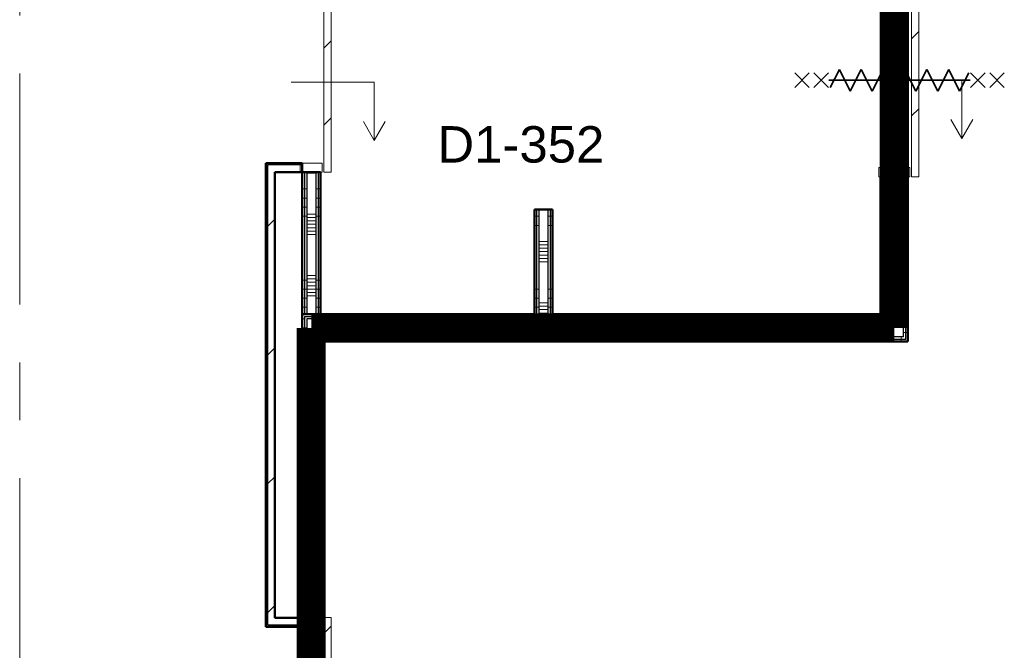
# Model space of a CAD drawing. Extents: x -2538 to 83400, y -8040 to 61900.
# Tile 64 of 105: x 62400 to 67804, y 11659 to 15123. Entities that reach past the tile are written whole.
import ezdxf

# ---------------------------------------------------------------- set-up
doc = ezdxf.new("R2010")
doc.units = 0
doc.header["$LTSCALE"] = 100
doc.linetypes.add('SCHEIDING_BRANDWEREND60', pattern=[3.2, 0.8, -1.6, 0.8])
doc.linetypes.add('stramien', pattern=[22.225, 12.7, -3.175, 3.175, -3.175])
for name, color, linetype, lineweight in [('00---0--FM-RUIMTENR', 7, 'Continuous', 18), ('BA20----_WANDEN', 14, 'Continuous', 50), ('BL$1A---_ALGEMEEN', 7, 'Continuous', 18), ('BL$7A---_STRAMIEN', 7, 'Continuous', 18), ('BL20----_WANDEN', 7, 'Continuous', 25), ('BL30----_BRANDSYMBOLEN', 14, 'Continuous', 35), ('BL30----_KOZIJNEN', 14, 'Continuous', 25), ('BL40----_BRANDWERENDESCHEIDING_60MIN', 84, 'SCHEIDING_BRANDWEREND60', 158)]:
    doc.layers.add(name, color=color, linetype=linetype, lineweight=lineweight)
doc.styles.add('Arial', font='arial.ttf', dxfattribs={"height": 200})
pattern_1 = [(45, (1253.4, 5927.3), (-353.5534, 353.5534), [])]
pattern_2 = [(180, (67275, 15755), (-3e-12, -500), []), (180, (67275, 15805), (-3e-12, -500), []), (180, (67275, 15855), (-3e-12, -500), []), (180, (67275, 15905), (-3e-12, -500), [])]
pattern_3 = [(90, (65737.5, 13355), (-500, -2e-12), []), (90, (65787.5, 13355), (-500, -2e-12), []), (90, (65837.5, 13355), (-500, -2e-12), []), (90, (65887.5, 13355), (-500, -2e-12), [])]
pattern_4 = [(180, (65325, 13992.5), (-4e-12, -500), []), (180, (65325, 14042.5), (-4e-12, -500), []), (180, (65325, 14092.5), (-4e-12, -500), []), (180, (65325, 14142.5), (-4e-12, -500), [])]
pattern_5 = [(360, (63950, 11530), (3e-12, 500), []), (360, (63950, 11480), (3e-12, 500), []), (360, (63950, 11430), (3e-12, 500), []), (360, (63950, 11380), (3e-12, 500), [])]
pattern_6 = [(1e-13, (63950, 14192.5), (-9e-13, 500), []), (1e-13, (63950, 14142.5), (-9e-13, 500), []), (1e-13, (63950, 14092.5), (-9e-13, 500), []), (1e-13, (63950, 14042.5), (-9e-13, 500), [])]

# ---------------------------------------------------------------- blocks, each defined once
blk = doc.blocks.new('32_DR_AMC_s_enkele schuifdeur_dt1 - 1060x2160_wbdbo60-V91-1')
at = {"layer": 'BL30----_KOZIJNEN', "lineweight": 18}
h = blk.add_hatch(dxfattribs=at)
h.set_pattern_fill('FP_448', color=256, style=0, pattern_type=2)
h.set_pattern_definition([(135, (9187.68, -65946.6), (-212.132, -212.132), [])])
h.paths.add_polyline_path([(855, 135), (-205, 135), (-205, 95), (855, 95)], flags=0)
at = {"layer": 'BL$1A---_ALGEMEEN'}
for p, q in [((645, 371), (541.1, 431)), ((325, -84.9), (325, 371)), ((325, 371), (645, 371)), ((645, 371), (541.1, 311))]:
    blk.add_line(p, q, dxfattribs=at)
at = {"layer": 'BL30----_BRANDSYMBOLEN'}
for p, q in [((285, 603.6), (365, 523.6)), ((365, 603.6), (285, 523.6)), ((365, 498.7), (285, 418.6)), ((285, 498.7), (365, 418.6)), ((385, 358.6), (285, 408.6)), ((325, 416.3), (325, -358.7)), ((325, 416.3), (325, -358.7)), ((265, 298.6), (385, 358.6)), ((385, 238.6), (265, 298.6)), ((265, 178.6), (385, 238.6)), ((385, 118.6), (265, 178.6)), ((265, 58.6), (385, 118.6)), ((385, -1.4), (265, 58.6)), ((265, -61.4), (385, -1.4)), ((385, -121.4), (265, -61.4)), ((265, -181.4), (385, -121.4)), ((385, -241.4), (265, -181.4)), ((265, -301.4), (385, -241.4)), ((365, -351.4), (265, -301.4)), ((285, -361.4), (365, -441.4)), ((365, -361.4), (285, -441.4)), ((285, -466.4), (365, -546.4)), ((365, -466.4), (285, -546.4))]:
    blk.add_line(p, q, dxfattribs=at)
at = {"layer": 'BL30----_KOZIJNEN', "lineweight": 18}
for p, q in [((855, 135), (-205, 135)), ((-205, 135), (-205, 95)), ((855, 95), (855, 135)), ((-205, 95), (855, 95)), ((-155, 85), (-205, 85)), ((-205, 85), (-205, -85)), ((-155, -85), (-155, 85)), ((855, 85), (805, 85)), ((805, 85), (805, -85)), ((855, -85), (855, 85)), ((-205, -85), (-155, -85)), ((805, -85), (855, -85))]:
    blk.add_line(p, q, dxfattribs=at)
blk = doc.blocks.new('32_DR_AMC_s_enkele schuifdeur_dt1 - 990x2160-V92-1')
at = {"layer": 'BL30----_KOZIJNEN', "lineweight": 18}
h = blk.add_hatch(dxfattribs=at)
h.set_pattern_fill('FP_449', color=256, style=0, pattern_type=2)
h.set_pattern_definition([(135, (9177.68, -62746.6), (-212.132, -212.132), [])])
h.paths.add_polyline_path([(820, 110), (-170, 110), (-170, 70), (820, 70)], flags=0)
at = {"layer": 'BL$1A---_ALGEMEEN'}
for p, q in [((645, 346), (541.1, 406)), ((325, -109.9), (325, 346)), ((325, 346), (645, 346)), ((645, 346), (541.1, 286))]:
    blk.add_line(p, q, dxfattribs=at)
at = {"layer": 'BL30----_KOZIJNEN', "lineweight": 18}
for p, q in [((820, 110), (-170, 110)), ((-170, 110), (-170, 70)), ((820, 70), (820, 110)), ((-170, 70), (820, 70)), ((-120, 60), (-170, 60)), ((-170, 60), (-170, -60)), ((-120, -60), (-120, 60)), ((820, 60), (770, 60)), ((770, 60), (770, -60)), ((820, -60), (820, 60)), ((-170, -60), (-120, -60)), ((770, -60), (820, -60))]:
    blk.add_line(p, q, dxfattribs=at)
blk = doc.blocks.new('32_DR_AMC_s_enkele schuifdeur_dt1 - 1660x2160_wbdbo60-V94-1')
at = {"layer": 'BL30----_KOZIJNEN', "lineweight": 18}
h = blk.add_hatch(dxfattribs=at)
h.set_pattern_fill('FP_452', color=256, style=0, pattern_type=2)
h.set_pattern_definition([(315, (-4756.68, 62746.6), (212.132, 212.132), [])])
h.paths.add_polyline_path([(-505, -110), (1155, -110), (1155, -70), (-505, -70)], flags=0)
at = {"layer": 'BL$1A---_ALGEMEEN'}
for p, q in [((325, 109.9), (325, -346)), ((645, -346), (541.1, -286)), ((325, -346), (645, -346)), ((645, -346), (541.1, -406))]:
    blk.add_line(p, q, dxfattribs=at)
at = {"layer": 'BL30----_BRANDSYMBOLEN'}
for p, q in [((285, 466.4), (365, 546.4)), ((365, 466.4), (285, 546.4)), ((285, 361.4), (365, 441.4)), ((365, 361.4), (285, 441.4)), ((365, 351.4), (265, 301.4)), ((325, -416.3), (325, 358.7)), ((325, -416.3), (325, 358.7)), ((265, 301.4), (385, 241.4)), ((385, 241.4), (265, 181.4)), ((265, 181.4), (385, 121.4)), ((385, 121.4), (265, 61.4)), ((265, 61.4), (385, 1.4)), ((385, 1.4), (265, -58.6)), ((265, -58.6), (385, -118.6)), ((385, -118.6), (265, -178.6)), ((265, -178.6), (385, -238.6)), ((385, -238.6), (265, -298.6)), ((265, -298.6), (385, -358.6)), ((385, -358.6), (285, -408.6)), ((365, -498.7), (285, -418.6)), ((285, -498.7), (365, -418.6)), ((285, -603.6), (365, -523.6)), ((365, -603.6), (285, -523.6))]:
    blk.add_line(p, q, dxfattribs=at)
at = {"layer": 'BL30----_KOZIJNEN', "lineweight": 18}
for p, q in [((-505, -60), (-505, 60)), ((-505, 60), (-455, 60)), ((-455, 60), (-455, -60)), ((1105, -60), (1105, 60)), ((1105, 60), (1155, 60)), ((1155, 60), (1155, -60)), ((-455, -60), (-505, -60)), ((-505, -70), (1155, -70)), ((-505, -110), (-505, -70)), ((1155, -60), (1105, -60)), ((1155, -70), (1155, -110)), ((1155, -110), (-505, -110))]:
    blk.add_line(p, q, dxfattribs=at)

msp = doc.modelspace()

# ---------------------------------------------------------------- hatches: boundary and pattern name
at = {"layer": 'BA20----_WANDEN', "lineweight": 18}
h = msp.add_hatch(dxfattribs=at)
h.set_pattern_fill('FP_289', color=256, angle=90, style=0, pattern_type=2)
h.set_pattern_definition(pattern_2)
h.paths.add_polyline_path([(67262.5, 13355), (67275, 13355), (67275, 14260), (67262.5, 14260), (67262.5, 13367.5)], flags=0)
h.paths.add_polyline_path([(67275, 15320), (67275, 17892.5), (67262.5, 17892.5), (67262.5, 15320)], flags=0)
h = msp.add_hatch(dxfattribs=at)
h.set_pattern_fill('FP_289', color=256, angle=90, style=0, pattern_type=2)
h.set_pattern_definition(pattern_2)
h.paths.add_polyline_path([(67250, 13367.5), (67262.5, 13367.5), (67262.5, 14260), (67250, 14260), (67250, 13380)], flags=0)
h.paths.add_polyline_path([(67250, 15320), (67262.5, 15320), (67262.5, 17880), (67250, 17880), (67250, 15359.8)], flags=0)
h = msp.add_hatch(dxfattribs=at)
h.set_pattern_fill('FP_290', color=256, angle=90, style=0, pattern_type=2)
h.set_pattern_definition([(180, (67275, 15555), (-2e-12, -337.5), []), (180, (67275, 15573.75), (-2e-12, -337.5), []), (180, (67275, 15592.5), (-2e-12, -337.5), []), (180, (67275, 15611.25), (-2e-12, -337.5), []), (180, (67275, 15630), (-2e-12, -337.5), []), (180, (67275, 15648.75), (-2e-12, -337.5), []), (180, (67275, 15667.5), (-2e-12, -337.5), [])])
h.paths.add_polyline_path([(67150, 13380), (67250, 13380), (67250, 14260), (67150, 14260), (67150, 13480)], flags=0)
h.paths.add_polyline_path([(67250, 15320), (67250, 17780), (67150, 17780), (67150, 15320)], flags=0)
h = msp.add_hatch(dxfattribs=at)
h.set_pattern_fill('FP_289', color=256, angle=90, style=0, pattern_type=2)
h.set_pattern_definition(pattern_2)
h.paths.add_polyline_path([(67125, 13492.5), (67137.5, 13492.5), (67137.5, 14260), (67125, 14260), (67125, 13505)], flags=0)
h.paths.add_polyline_path([(67125, 15320), (67137.5, 15320), (67137.5, 15892.5), (67125, 15892.5), (67125, 15359.8)], flags=0)
h.paths.add_polyline_path([(67125, 15967.5), (67137.5, 15967.5), (67137.5, 17755), (67125, 17755), (67125, 15980)], flags=0)
h = msp.add_hatch(dxfattribs=at)
h.set_pattern_fill('FP_289', color=256, angle=90, style=0, pattern_type=2)
h.set_pattern_definition(pattern_2)
h.paths.add_polyline_path([(67137.5, 13480), (67150, 13480), (67150, 14260), (67137.5, 14260), (67137.5, 13492.5)], flags=0)
h.paths.add_polyline_path([(67137.5, 15320), (67150, 15320), (67150, 15905), (67137.5, 15905), (67137.5, 15359.8)], flags=0)
h.paths.add_polyline_path([(67150, 15955), (67150, 17767.5), (67137.5, 17767.5), (67137.5, 15955)], flags=0)
h = msp.add_hatch(dxfattribs=at)
h.set_pattern_fill('FP_658', color=256, angle=90, style=0, pattern_type=2)
h.set_pattern_definition(pattern_6)
h.paths.add_polyline_path([(63950, 13505), (63962.5, 13505), (63962.5, 14285), (63950, 14285), (63950, 13686)], flags=0)
h.paths.add_polyline_path([(63950, 15275), (63962.5, 15275), (63962.5, 15280), (63950, 15280)], flags=0)
h = msp.add_hatch(dxfattribs=at)
h.set_pattern_fill('FP_658', color=256, angle=90, style=0, pattern_type=2)
h.set_pattern_definition(pattern_6)
h.paths.add_polyline_path([(63975, 13505), (63975, 14285), (63962.5, 14285), (63962.5, 13505)], flags=0)
h.paths.add_polyline_path([(63962.5, 15275), (63975, 15275), (63975, 15280), (63962.5, 15280)], flags=0)
h = msp.add_hatch(dxfattribs=at)
h.set_pattern_fill('FP_659', color=256, angle=90, style=0, pattern_type=2)
h.set_pattern_definition([(360, (63950, 14392.5), (2e-12, 337.5), []), (360, (63950, 14373.75), (2e-12, 337.5), []), (360, (63950, 14355), (2e-12, 337.5), []), (360, (63950, 14336.25), (2e-12, 337.5), []), (360, (63950, 14317.5), (2e-12, 337.5), []), (360, (63950, 14298.75), (2e-12, 337.5), []), (360, (63950, 14280), (2e-12, 337.5), [])])
h.paths.add_polyline_path([(64025, 13505), (64025, 14285), (63975, 14285), (63975, 13505)], flags=0)
h.paths.add_polyline_path([(64025, 15275), (64025, 15280), (63975, 15280), (63975, 15275)], flags=0)
h = msp.add_hatch(dxfattribs=at)
h.set_pattern_fill('FP_658', color=256, angle=90, style=0, pattern_type=2)
h.set_pattern_definition(pattern_6)
h.paths.add_polyline_path([(64025, 13505), (64037.5, 13505), (64037.5, 14285), (64025, 14285), (64025, 13686)], flags=0)
h.paths.add_polyline_path([(64025, 15275), (64037.5, 15275), (64037.5, 15280), (64025, 15280)], flags=0)
h = msp.add_hatch(dxfattribs=at)
h.set_pattern_fill('FP_658', color=256, angle=90, style=0, pattern_type=2)
h.set_pattern_definition(pattern_6)
h.paths.add_polyline_path([(64037.5, 13505), (64050, 13505), (64050, 14285), (64037.5, 14285), (64037.5, 13686)], flags=0)
h.paths.add_polyline_path([(64037.5, 15275), (64050, 15275), (64050, 15280), (64037.5, 15280)], flags=0)
h = msp.add_hatch(dxfattribs=at)
h.set_pattern_fill('FP_44', color=256, style=0, pattern_type=2)
h.set_pattern_definition(pattern_1)
h.paths.add_polyline_path([(63750, 11798), (63760, 11798), (63760, 14335), (63750, 14335), (63750, 11838)], flags=0)
h = msp.add_hatch(dxfattribs=at)
h.set_pattern_fill('FP_44', color=256, style=0, pattern_type=2)
h.set_pattern_definition(pattern_1)
h.paths.add_polyline_path([(63760, 11838), (63800, 11838), (63800, 14325), (63760, 14325), (63760, 13128)], flags=0)
h = msp.add_hatch(dxfattribs=at)
h.set_pattern_fill('FP_299', color=256, angle=90, style=0, pattern_type=2)
h.set_pattern_definition(pattern_4)
h.paths.add_polyline_path([(65237.5, 13505), (65237.5, 14080), (65225, 14080), (65225, 13505)], flags=0)
h = msp.add_hatch(dxfattribs=at)
h.set_pattern_fill('FP_299', color=256, angle=90, style=0, pattern_type=2)
h.set_pattern_definition(pattern_4)
h.paths.add_polyline_path([(65250, 13492.5), (65250, 14080), (65237.5, 14080), (65237.5, 13492.5)], flags=0)
h = msp.add_hatch(dxfattribs=at)
h.set_pattern_fill('FP_300', color=256, angle=90, style=0, pattern_type=2)
h.set_pattern_definition([(180, (65325, 13792.5), (-4e-14, -337.5), []), (180, (65325, 13811.25), (-4e-14, -337.5), []), (180, (65325, 13830), (-4e-14, -337.5), []), (180, (65325, 13848.75), (-4e-14, -337.5), []), (180, (65325, 13867.5), (-4e-14, -337.5), []), (180, (65325, 13886.25), (-4e-14, -337.5), []), (180, (65325, 13905), (-4e-14, -337.5), [])])
h.paths.add_polyline_path([(65300, 13480), (65300, 14080), (65250, 14080), (65250, 13480)], flags=0)
h = msp.add_hatch(dxfattribs=at)
h.set_pattern_fill('FP_299', color=256, angle=90, style=0, pattern_type=2)
h.set_pattern_definition(pattern_4)
h.paths.add_polyline_path([(65312.5, 13492.5), (65312.5, 14080), (65300, 14080), (65300, 13492.5)], flags=0)
h = msp.add_hatch(dxfattribs=at)
h.set_pattern_fill('FP_299', color=256, angle=90, style=0, pattern_type=2)
h.set_pattern_definition(pattern_4)
h.paths.add_polyline_path([(65325, 13505), (65325, 14080), (65312.5, 14080), (65312.5, 13505)], flags=0)
h = msp.add_hatch(dxfattribs=at)
h.set_pattern_fill('FP_291', color=256, angle=90, style=0, pattern_type=2)
h.set_pattern_definition(pattern_3)
h.paths.add_polyline_path([(67125, 13492.5), (67125, 13505), (65312.5, 13505), (65312.5, 13492.5), (67101, 13492.5)], flags=0)
h.paths.add_polyline_path([(65237.5, 13492.5), (65237.5, 13505), (63950, 13505), (63950, 13492.5), (64290.9, 13492.5)], flags=0)
h = msp.add_hatch(dxfattribs=at)
h.set_pattern_fill('FP_656', color=256, angle=90, style=0, pattern_type=2)
h.set_pattern_definition(pattern_5)
h.paths.add_polyline_path([(63950, 9967.5), (63962.5, 9967.5), (63962.5, 10179), (63950, 10179), (63950, 10059.4)], flags=0)
h.paths.add_polyline_path([(63950, 11839), (63962.5, 11839), (63962.5, 13492.5), (63950, 13492.5), (63950, 13128)], flags=0)
h = msp.add_hatch(dxfattribs=at)
h.set_pattern_fill('FP_291', color=256, angle=90, style=0, pattern_type=2)
h.set_pattern_definition(pattern_3)
h.paths.add_polyline_path([(67125, 13480), (67137.5, 13480), (67137.5, 13492.5), (65300, 13492.5), (65300, 13480), (67101, 13480)], flags=0)
h.paths.add_polyline_path([(64290.9, 13480), (65250, 13480), (65250, 13492.5), (63962.5, 13492.5), (63962.5, 13480), (63975, 13480)], flags=0)
h = msp.add_hatch(dxfattribs=at)
h.set_pattern_fill('FP_656', color=256, angle=90, style=0, pattern_type=2)
h.set_pattern_definition(pattern_5)
h.paths.add_polyline_path([(63975, 9980), (63975, 10179), (63962.5, 10179), (63962.5, 9980)], flags=0)
h.paths.add_polyline_path([(63962.5, 11839), (63975, 11839), (63975, 13480), (63962.5, 13480), (63962.5, 13128)], flags=0)
h = msp.add_hatch(dxfattribs=at)
h.set_pattern_fill('FP_292', color=256, angle=90, style=0, pattern_type=2)
h.set_pattern_definition([(90, (65537.5, 13355), (-337.5, -1e-12), []), (90, (65556.25, 13355), (-337.5, -1e-12), []), (90, (65575, 13355), (-337.5, -1e-12), []), (90, (65593.75, 13355), (-337.5, -1e-12), []), (90, (65612.5, 13355), (-337.5, -1e-12), []), (90, (65631.25, 13355), (-337.5, -1e-12), []), (90, (65650, 13355), (-337.5, -1e-12), [])])
h.paths.add_polyline_path([(67125, 13380), (67150, 13380), (67150, 13480), (63975, 13480), (63975, 13380), (67101, 13380)], flags=0)
h = msp.add_hatch(dxfattribs=at)
h.set_pattern_fill('FP_657', color=256, angle=90, style=0, pattern_type=2)
h.set_pattern_definition([(1e-13, (63950, 11730), (-6e-13, 337.5), []), (1e-13, (63950, 11711.25), (-6e-13, 337.5), []), (1e-13, (63950, 11692.5), (-6e-13, 337.5), []), (1e-13, (63950, 11673.75), (-6e-13, 337.5), []), (1e-13, (63950, 11655), (-6e-13, 337.5), []), (1e-13, (63950, 11636.25), (-6e-13, 337.5), []), (1e-13, (63950, 11617.5), (-6e-13, 337.5), [])])
h.paths.add_polyline_path([(63975, 10080), (64025, 10080), (64025, 10179), (63975, 10179), (63975, 10105)], flags=0)
h.paths.add_polyline_path([(64025, 11839), (64025, 13380), (63975, 13380), (63975, 11839)], flags=0)
h = msp.add_hatch(dxfattribs=at)
h.set_pattern_fill('FP_291', color=256, angle=90, style=0, pattern_type=2)
h.set_pattern_definition(pattern_3)
h.paths.add_polyline_path([(65695.9, 13367.5), (67250, 13367.5), (67250, 13380), (64025, 13380), (64025, 13367.5), (64290.9, 13367.5)], flags=0)
h = msp.add_hatch(dxfattribs=at)
h.set_pattern_fill('FP_656', color=256, angle=90, style=0, pattern_type=2)
h.set_pattern_definition(pattern_5)
h.paths.add_polyline_path([(64025, 10092.5), (64037.5, 10092.5), (64037.5, 10179), (64025, 10179), (64025, 10105)], flags=0)
h.paths.add_polyline_path([(64025, 11839), (64037.5, 11839), (64037.5, 13367.5), (64025, 13367.5), (64025, 13128)], flags=0)
h = msp.add_hatch(dxfattribs=at)
h.set_pattern_fill('FP_291', color=256, angle=90, style=0, pattern_type=2)
h.set_pattern_definition(pattern_3)
h.paths.add_polyline_path([(67101, 13355), (67262.5, 13355), (67262.5, 13367.5), (64037.5, 13367.5), (64037.5, 13355), (65695.9, 13355)], flags=0)
h = msp.add_hatch(dxfattribs=at)
h.set_pattern_fill('FP_656', color=256, angle=90, style=0, pattern_type=2)
h.set_pattern_definition(pattern_5)
h.paths.add_polyline_path([(64037.5, 10105), (64050, 10105), (64050, 10179), (64037.5, 10179)], flags=0)
h.paths.add_polyline_path([(64050, 11839), (64050, 13355), (64037.5, 13355), (64037.5, 11839)], flags=0)

# ---------------------------------------------------------------- linework, layer by layer
at = {"layer": 'BL$7A---_STRAMIEN', "linetype": 'stramien'}
msp.add_line((62400, -2000), (62400, 60900), dxfattribs=at)
at = {"layer": 'BL20----_WANDEN', "lineweight": 50}
for p, q in [((63750, 14335), (63750, 11788)), ((63950, 14335), (63750, 14335)), ((63950, 14335), (63950, 11839)), ((63800, 11838), (63800, 14285)), ((63800, 14285), (64050, 14285)), ((64050, 13505), (64050, 14285)), ((67125, 14260), (67125, 13505)), ((67275, 14260), (67125, 14260)), ((67275, 13355), (67275, 14260)), ((65225, 14080), (65225, 13505)), ((65325, 14080), (65225, 14080)), ((65325, 13505), (65325, 14080)), ((63950, 13505), (65225, 13505)), ((67125, 13505), (65325, 13505)), ((64050, 13355), (67275, 13355)), ((64050, 11839), (64050, 13355)), ((63950, 11838), (63800, 11838)), ((63950, 11839), (64050, 11839)), ((63950, 11788), (63950, 11838)), ((63750, 11788), (63950, 11788))]:
    msp.add_line(p, q, dxfattribs=at)
at = {"layer": 'BL20----_WANDEN'}
for p, q in [((63760, 14325), (63760, 11798)), ((63950, 14325), (63760, 14325)), ((63962.5, 14285), (63962.5, 13505)), ((63975, 14285), (63975, 13505)), ((64025, 14285), (64025, 13505)), ((64037.5, 14285), (64037.5, 13505)), ((67137.5, 13492.5), (67137.5, 14260)), ((67150, 13480), (67150, 14260)), ((67250, 13380), (67250, 14260)), ((67262.5, 13367.5), (67262.5, 14260)), ((65237.5, 13492.5), (65237.5, 14080)), ((65250, 13480), (65250, 14080)), ((65300, 13480), (65300, 14080)), ((65312.5, 13492.5), (65312.5, 14080)), ((63962.5, 13492.5), (65237.5, 13492.5)), ((63962.5, 13492.5), (63962.5, 11839)), ((67150, 13480), (63975, 13480)), ((63975, 13480), (63975, 11839)), ((65300, 13480), (65250, 13480)), ((65312.5, 13492.5), (67137.5, 13492.5)), ((67250, 13380), (64025, 13380)), ((64025, 13380), (64025, 11839)), ((64037.5, 13367.5), (67262.5, 13367.5)), ((64037.5, 13367.5), (64037.5, 11839)), ((63760, 11798), (63950, 11798))]:
    msp.add_line(p, q, dxfattribs=at)
at = {"layer": 'BL40----_BRANDWERENDESCHEIDING_60MIN', "const_width": 160, "flags": 128}
for points in [[(67200, 17830), (67200, 13430)], [(67200, 13430), (64000, 13430)], [(64000, 13430), (64000, 10030)]]:
    msp.add_lwpolyline(points, dxfattribs=at)

# ---------------------------------------------------------------- block references
at = {"layer": 'BL30----_KOZIJNEN'}
for name, p, rotation in [('32_DR_AMC_s_enkele schuifdeur_dt1 - 1060x2160_wbdbo60-V91-1', (67200, 15115), 269.9999999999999), ('32_DR_AMC_s_enkele schuifdeur_dt1 - 990x2160-V92-1', (64000, 15105), 269.9999999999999), ('32_DR_AMC_s_enkele schuifdeur_dt1 - 1660x2160_wbdbo60-V94-1', (64000, 10684), 89.99999999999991)]:
    msp.add_blockref(name, p, dxfattribs=dict(at, rotation=rotation))

# ---------------------------------------------------------------- texts
at = {"layer": '00---0--FM-RUIMTENR', "insert": (64692.3, 14537.9), "char_height": 200, "width": 1130.379, "attachment_point": 1, "style": 'Arial'}
msp.add_mtext('D1-352', dxfattribs=at)

doc.saveas('drawing.dxf')
